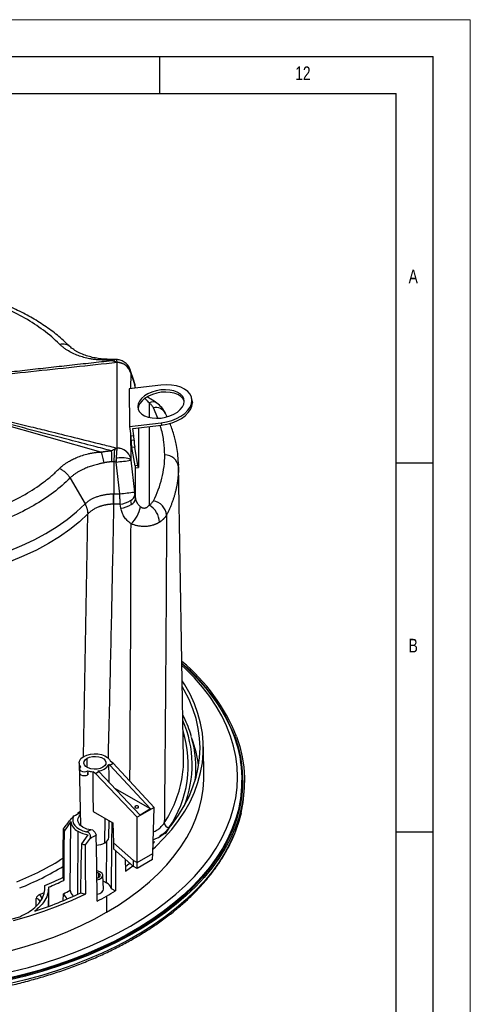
# Model space of a CAD drawing. Header units: millimetres. Extents: x 0 to 594, y 0 to 420.
# Tile 45 of 45: x 533 to 594, y 287 to 420. Entities that reach past the tile are written whole.
import ezdxf

# ---------------------------------------------------------------- set-up
doc = ezdxf.new("R2010")
doc.units = ezdxf.units.MM
doc.layers.add('FORMAT', color=7, linetype='Continuous')
doc.styles.add('SLDTEXTSTYLE0', font='TXT', dxfattribs={"width": 0.75})

msp = doc.modelspace()

# ---------------------------------------------------------------- linework, layer by layer
at = {"color": 7, "linetype": 'Continuous', "lineweight": 18}
for p in [(0, 420), (594, 0)]:
    msp.add_line(p, (594, 420), dxfattribs=at)
at = {"color": 7, "linetype": 'Continuous', "lineweight": 25}
for p, q in [((545.83, 373.984), (545.523, 373.99)), ((546.182, 373.975), (545.827, 373.984)), ((547.858, 372.942), (547.783, 373.043)), ((547.973, 372.698), (548.009, 372.601)), ((548.504, 371.149), (548.009, 372.601)), ((548.076, 372.142), (548.071, 370.037)), ((548.591, 370.731), (548.097, 372.183)), ((552.152, 370.505), (547.861, 370.013)), ((547.861, 370.013), (547.896, 364.927)), ((548.717, 370.148), (548.628, 370.644)), ((548.628, 370.644), (548.64, 370.519)), ((548.713, 370.11), (548.64, 370.519)), ((548.751, 370.097), (548.704, 370.218)), ((548.723, 370.111), (548.717, 370.148)), ((550.57, 368.105), (550.57, 366.145)), ((556.395, 368.378), (556.339, 368.695)), ((556.362, 368.443), (556.417, 368.127)), ((556.417, 368.127), (556.395, 368.378)), ((544.057, 361.457), (522.787, 367.489)), ((549.034, 367.602), (549.089, 367.286)), ((551.743, 366.057), (551.144, 367.447)), ((553.003, 366.245), (552.802, 366.694)), ((547.896, 364.927), (552.187, 365.419)), ((552.187, 365.419), (552.242, 365.103)), ((547.896, 364.927), (548.065, 363.963)), ((548.347, 364.656), (552.242, 365.103)), ((548.524, 363.653), (548.347, 364.656)), ((549.118, 364.744), (549.154, 359.492)), ((550.57, 364.911), (550.57, 354.262)), ((548.065, 363.963), (548.076, 360.611)), ((548.524, 363.653), (548.127, 363.608)), ((548.132, 363.008), (548.127, 363.608)), ((548.528, 363.053), (548.132, 363.008)), ((548.528, 363.053), (548.524, 363.653)), ((548.623, 362.125), (548.227, 362.08)), ((548.668, 359.574), (548.227, 362.08)), ((549.064, 359.619), (548.623, 362.125)), ((545.783, 360.124), (545.783, 355.8)), ((546.116, 360.097), (546.099, 360.099)), ((546.611, 355.8), (546.116, 360.097)), ((548.097, 360.334), (548.591, 356.037)), ((554.501, 359.995), (554.525, 359.693)), ((549.064, 359.619), (548.668, 359.574)), ((548.729, 355.149), (548.729, 359.324)), ((548.743, 359.312), (549.137, 359.358)), ((555.223, 319.879), (554.542, 359.694)), ((539.884, 357.929), (541.922, 354.431)), ((545.783, 355.8), (546.611, 355.8)), ((548.06, 354.876), (548.149, 354.338)), ((548.64, 355.687), (548.729, 355.149)), ((546.659, 354.399), (545.783, 354.399)), ((546.748, 353.861), (546.659, 354.399)), ((541.68, 320.212), (542.301, 353.081)), ((562.149, 322.929), (562.149, 322.697)), ((557.953, 317.601), (557.911, 321.548)), ((542.192, 318.76), (542.174, 319.995)), ((541.118, 319.367), (541.299, 310.888)), ((545.279, 319.066), (545.134, 319.15)), ((545.279, 319.066), (545.724, 319.323)), ((550.777, 313.123), (545.279, 319.066)), ((545.724, 319.323), (545.331, 319.55)), ((545.724, 319.323), (551.262, 313.336)), ((556.901, 318.286), (556.901, 318.694)), ((541.136, 318.559), (541.154, 318.015)), ((542.291, 317.75), (542.299, 318.055)), ((543.338, 317.945), (542.945, 318.172)), ((543.338, 317.945), (543.782, 318.202)), ((548.959, 312.006), (543.338, 317.945)), ((543.637, 318.286), (543.782, 318.202)), ((543.782, 318.202), (549.363, 312.307)), ((563.121, 316.761), (563.121, 317.034)), ((563.454, 316.461), (563.454, 316.979)), ((550.777, 313.123), (545.956, 315.906)), ((548.714, 313.293), (548.714, 313.497)), ((551.262, 313.336), (548.959, 312.006)), ((551.073, 307.096), (551.262, 313.336)), ((540.946, 312.606), (540.939, 312.483)), ((541.259, 312.786), (540.946, 312.606)), ((540.946, 312.606), (541.05, 312.546)), ((542.999, 312.792), (545.659, 311.257)), ((548.959, 305.875), (548.959, 312.006)), ((550.777, 313.123), (549.363, 312.307)), ((539.999, 311.435), (539.069, 310.14)), ((539.908, 302.114), (539.999, 311.435)), ((544.579, 308.536), (544.629, 311.851)), ((545.135, 309.298), (545.183, 311.532)), ((545.659, 311.257), (545.741, 308.554)), ((540.947, 310.113), (540.882, 301.559)), ((541.459, 308.385), (542.342, 309.638)), ((542.682, 310.325), (542.941, 310.279)), ((541.976, 308.27), (542.636, 309.189)), ((544.803, 303.141), (544.845, 308.729)), ((545.741, 308.554), (548.455, 306.166)), ((545.741, 308.554), (545.766, 307.734)), ((551.115, 308.461), (551.313, 308.656)), ((551.313, 308.656), (551.118, 308.588)), ((545.766, 307.734), (548.467, 305.357)), ((546.007, 307.522), (546.008, 302.049)), ((548.959, 305.875), (551.073, 307.096)), ((551.049, 306.279), (551.073, 307.096)), ((547.347, 306.343), (547.366, 304.722)), ((547.366, 304.722), (548.375, 305.438)), ((548.455, 306.166), (548.959, 305.875)), ((548.467, 305.357), (548.455, 306.166)), ((548.959, 305.073), (548.467, 305.357)), ((551.049, 306.279), (548.959, 305.073)), ((548.959, 305.073), (548.959, 305.875)), ((543.765, 303.834), (543.765, 304.447)), ((544.379, 302.247), (544.317, 304.152)), ((536.467, 302.383), (536.475, 302.759)), ((536.475, 302.428), (536.475, 302.759)), ((535.779, 301.53), (536.388, 301.797)), ((536.956, 302.528), (536.956, 302.415)), ((536.956, 302.528), (536.975, 300.753)), ((536.956, 302.415), (536.975, 300.646)), ((538.952, 300.709), (538.974, 301.652)), ((544.806, 301.328), (544.823, 299.141)), ((545.439, 302.377), (546.008, 302.049)), ((535.309, 300.004), (535.309, 300.989)), ((536.975, 300.753), (536.983, 299.974)), ((536.975, 300.646), (536.975, 300.753)), ((536.975, 300.659), (536.975, 300.753)), ((536.983, 299.934), (536.975, 300.659))]:
    msp.add_line(p, q, dxfattribs=at)
at = {"color": 7, "linetype": 'Continuous', "lineweight": 25, "flags": 128}
for points in [[(545.492, 373.851), (545.5, 373.911), (545.508, 373.955), (545.516, 373.981), (545.523, 373.99), (545.524, 373.99)], [(548.586, 370.792), (548.599, 370.756), (548.628, 370.644)], [(555.305, 368.322), (555.243, 368.686), (555.062, 369.023), (554.77, 369.318), (554.378, 369.562), (553.901, 369.744), (553.358, 369.857), (552.769, 369.898), (552.157, 369.864), (551.545, 369.758), (550.958, 369.582), (550.417, 369.344), (549.943, 369.053), (549.555, 368.72), (549.267, 368.358), (549.091, 367.98), (549.034, 367.602)], [(555.305, 368.35), (555.298, 368.37), (555.117, 368.706), (554.825, 369.002), (554.433, 369.245), (553.957, 369.427), (553.413, 369.541), (552.824, 369.581), (552.212, 369.548), (551.601, 369.441), (551.013, 369.265), (550.472, 369.027), (549.999, 368.736), (549.611, 368.403), (549.323, 368.041), (549.147, 367.664), (549.089, 367.286)], [(556.362, 368.443), (556.295, 368.877), (556.103, 369.284), (555.791, 369.65), (555.37, 369.965), (554.851, 370.219), (554.251, 370.405), (553.587, 370.516), (552.881, 370.55), (552.152, 370.505)], [(549.034, 367.602), (549.096, 367.238), (549.277, 366.902), (549.569, 366.606), (549.961, 366.363), (550.438, 366.181), (550.981, 366.067), (551.57, 366.026), (552.182, 366.06), (552.794, 366.167), (553.382, 366.342), (553.922, 366.58), (554.396, 366.872), (554.784, 367.205), (555.072, 367.567), (555.248, 367.944), (555.305, 368.322)], [(552.187, 365.419), (552.914, 365.541), (553.62, 365.737), (554.281, 366), (554.877, 366.323), (555.392, 366.696), (555.809, 367.107), (556.115, 367.544), (556.301, 367.994), (556.362, 368.443)], [(552.242, 365.103), (552.97, 365.225), (553.675, 365.421), (554.336, 365.684), (554.933, 366.007), (555.448, 366.38), (555.864, 366.791), (556.17, 367.228), (556.357, 367.678), (556.417, 368.127)], [(546.157, 360.692), (546.15, 360.619), (546.143, 360.546), (546.136, 360.472), (546.128, 360.398), (546.121, 360.323), (546.114, 360.249), (546.106, 360.174), (546.099, 360.099)], [(546.157, 360.692), (546.513, 360.713), (546.855, 360.718), (547.174, 360.705), (547.457, 360.676), (547.698, 360.631), (547.886, 360.573), (548.018, 360.502), (548.088, 360.421)], [(549.154, 359.492), (549.152, 359.424), (549.148, 359.379), (549.14, 359.359), (549.128, 359.364), (549.115, 359.394), (549.099, 359.448), (549.082, 359.524), (549.064, 359.619)], [(545.771, 354.399), (545.77, 354.559), (545.769, 354.725), (545.768, 354.896), (545.767, 355.071), (545.767, 355.25), (545.766, 355.432), (545.765, 355.616), (545.764, 355.8)], [(529.711, 347.382), (531.566, 348.047), (533.341, 348.78), (535.03, 349.58), (536.623, 350.441), (538.115, 351.361), (539.5, 352.336), (540.77, 353.361), (541.922, 354.431)], [(542.303, 353.084), (541.139, 352.004), (539.855, 350.97), (538.456, 349.986), (536.95, 349.058), (535.341, 348.188), (533.638, 347.381), (531.846, 346.64), (529.975, 345.968)], [(555.002, 332.801), (555.91, 331.966), (557.11, 330.755), (558.207, 329.512), (559.199, 328.24), (560.083, 326.942), (560.857, 325.621), (561.52, 324.279), (562.07, 322.921), (562.505, 321.549), (562.826, 320.166), (563.03, 318.776), (563.117, 317.382), (563.088, 315.987), (562.942, 314.595), (562.68, 313.208), (562.302, 311.831), (561.809, 310.465), (561.203, 309.115), (560.484, 307.783), (559.654, 306.473), (558.716, 305.187), (557.671, 303.929), (556.523, 302.702), (555.273, 301.508), (553.924, 300.351), (552.48, 299.232), (550.944, 298.155), (549.32, 297.122), (547.612, 296.136), (545.822, 295.199), (543.957, 294.312), (542.019, 293.478), (540.014, 292.7), (537.946, 291.978), (535.821, 291.315), (533.642, 290.712), (531.415, 290.17)], [(532.026, 291.095), (534.242, 291.662), (536.408, 292.291), (538.518, 292.981), (540.566, 293.73), (542.549, 294.536), (544.46, 295.397), (546.296, 296.311), (548.052, 297.276), (549.724, 298.29), (551.308, 299.35), (552.799, 300.454), (554.196, 301.598), (555.493, 302.781), (556.688, 303.998), (557.778, 305.249), (558.761, 306.528), (559.633, 307.834), (560.394, 309.163), (561.041, 310.512), (561.572, 311.878), (561.986, 313.257), (562.283, 314.647), (562.461, 316.042), (562.521, 317.442), (562.461, 318.841), (562.283, 320.237), (561.986, 321.626), (561.572, 323.005), (561.041, 324.371), (560.394, 325.72), (559.633, 327.049), (558.761, 328.355), (557.778, 329.635), (556.688, 330.885), (555.493, 332.103), (555.006, 332.562)], [(551.091, 307.672), (551.428, 307.988), (552.58, 309.153), (553.626, 310.351), (554.563, 311.578), (555.389, 312.832), (556.101, 314.109), (556.697, 315.406), (557.176, 316.718), (557.536, 318.044), (557.777, 319.378), (557.897, 320.718), (557.897, 322.059), (557.777, 323.399), (557.536, 324.733), (557.176, 326.058), (556.697, 327.371), (556.101, 328.668), (555.389, 329.945), (555.042, 330.496)], [(552.704, 309.863), (553.687, 311.064), (554.56, 312.293), (555.322, 313.546), (555.97, 314.821), (556.502, 316.113), (556.918, 317.419), (557.216, 318.736), (557.395, 320.061), (557.454, 321.388), (557.395, 322.716), (557.216, 324.04), (556.918, 325.358), (556.502, 326.664), (555.97, 327.956), (555.322, 329.231), (555.055, 329.693)], [(562.149, 322.929), (562.59, 321.555), (562.915, 320.17), (563.124, 318.777), (563.216, 317.381), (563.191, 315.983), (563.049, 314.588), (562.791, 313.198), (562.417, 311.817), (561.927, 310.448), (561.323, 309.095), (560.607, 307.759), (559.78, 306.446), (558.844, 305.157), (557.801, 303.895), (556.654, 302.664), (555.405, 301.467), (554.058, 300.306), (552.615, 299.183), (551.079, 298.103), (549.455, 297.066), (547.746, 296.076), (545.956, 295.135), (544.09, 294.244), (542.151, 293.407), (540.144, 292.625), (538.074, 291.9), (535.946, 291.233), (533.765, 290.626), (531.535, 290.081)], [(562.378, 322.957), (562.82, 321.576), (563.147, 320.185), (563.357, 318.786), (563.449, 317.383), (563.424, 315.978), (563.282, 314.577), (563.022, 313.18), (562.646, 311.793), (562.154, 310.418), (561.548, 309.058), (560.828, 307.716), (559.998, 306.397), (559.057, 305.102), (558.009, 303.834), (556.857, 302.598), (555.602, 301.395), (554.248, 300.228), (552.798, 299.1), (551.256, 298.015), (549.624, 296.973), (547.907, 295.978), (546.109, 295.033), (544.234, 294.138), (542.286, 293.297), (540.27, 292.511), (538.191, 291.783), (536.053, 291.113), (533.861, 290.504), (531.621, 289.956)], [(541.334, 318.844), (541.213, 319.02), (541.14, 319.205), (541.118, 319.394), (541.147, 319.583), (541.225, 319.767), (541.352, 319.941), (541.524, 320.103), (541.738, 320.246)], [(541.738, 320.246), (542.148, 320.431), (542.625, 320.552), (543.138, 320.603), (543.657, 320.58), (544.15, 320.484), (544.588, 320.322), (544.944, 320.103), (545.197, 319.84), (545.331, 319.55)], [(544.295, 318.77), (543.953, 318.623), (543.553, 318.536), (543.127, 318.519), (542.71, 318.571), (542.335, 318.689), (542.033, 318.864), (541.829, 319.08), (541.738, 319.321), (541.769, 319.567), (541.918, 319.798), (542.174, 319.995)], [(542.174, 319.995), (542.515, 320.143), (542.915, 320.229), (543.341, 320.246), (543.758, 320.194), (544.133, 320.076), (544.435, 319.901), (544.64, 319.685), (544.73, 319.444), (544.7, 319.198), (544.551, 318.968), (544.295, 318.77)], [(541.334, 318.844), (541.187, 318.716), (541.136, 318.565), (541.188, 318.415), (541.336, 318.287), (541.558, 318.201), (541.819, 318.171), (542.08, 318.201), (542.302, 318.286)], [(541.154, 318.015), (541.204, 317.874), (541.349, 317.75), (541.565, 317.666), (541.82, 317.637), (542.075, 317.666), (542.291, 317.75)], [(542.299, 318.055), (542.296, 317.885), (542.294, 317.751)], [(542.302, 318.286), (542.3, 318.156), (542.299, 318.055)], [(542.945, 318.172), (542.975, 315.159), (542.999, 312.792)], [(544.823, 299.141), (546.413, 300.107), (547.915, 301.119), (549.324, 302.175), (550.637, 303.271), (551.851, 304.405), (552.962, 305.573), (553.968, 306.773), (554.865, 308.001), (555.652, 309.254), (556.325, 310.529), (556.885, 311.822), (557.328, 313.13), (557.654, 314.449), (557.861, 315.777), (557.951, 317.109), (557.953, 317.601)], [(556.862, 317.218), (556.886, 317.631), (556.901, 318.286)], [(548.714, 313.497), (548.66, 313.45), (548.641, 313.395), (548.66, 313.34), (548.714, 313.293), (548.795, 313.262), (548.891, 313.251), (548.987, 313.262), (549.068, 313.293)], [(549.068, 313.293), (549.122, 313.34), (549.141, 313.395), (549.122, 313.45), (549.068, 313.497), (548.987, 313.528), (548.891, 313.539), (548.795, 313.528), (548.714, 313.497)], [(563, 312.567), (562.646, 311.275), (562.154, 309.9), (561.548, 308.54), (560.828, 307.199), (559.998, 305.879), (559.057, 304.584), (558.009, 303.317), (556.857, 302.08), (555.602, 300.877), (554.248, 299.71), (552.798, 298.583), (551.256, 297.497), (549.624, 296.456), (547.907, 295.461), (546.109, 294.515), (544.234, 293.621), (542.286, 292.78), (540.27, 291.994), (538.191, 291.265), (536.053, 290.595), (533.861, 289.986), (531.621, 289.439)], [(540.394, 312.184), (540.263, 311.866), (540.238, 311.54), (540.319, 311.217), (540.504, 310.908), (540.785, 310.625), (541.154, 310.378), (541.597, 310.174), (542.097, 310.023)], [(541.595, 310.679), (541.306, 310.882), (541.092, 311.113), (540.96, 311.364), (540.915, 311.625), (540.96, 311.887), (541.092, 312.138), (541.268, 312.335)], [(545.53, 311.331), (545.499, 308.262), (545.439, 302.377)], [(552.794, 309.754), (553.207, 310.377), (553.426, 310.729)], [(538.926, 303.869), (538.967, 307.558), (538.999, 310.457)], [(543.557, 300.634), (543.48, 305.652), (543.419, 309.595)], [(541.329, 301.77), (541.401, 305.474), (541.459, 308.385)], [(541.992, 301.619), (541.983, 305.344), (541.976, 308.27)], [(547.376, 305.352), (547.659, 305.556), (547.976, 305.789)], [(544, 304.583), (543.692, 304.707), (543.498, 304.747)], [(543.765, 304.447), (543.521, 304.54), (543.498, 304.546)], [(543.511, 303.738), (543.521, 303.74), (543.765, 303.834), (543.927, 303.975), (543.984, 304.14), (543.927, 304.306), (543.765, 304.447)], [(543.517, 303.537), (543.856, 303.628), (544.122, 303.782), (544.281, 303.979), (544.314, 304.195), (544.216, 304.405), (544, 304.583)], [(544.343, 303.344), (544.382, 303.331), (544.803, 303.141)], [(532.241, 298.005), (534.316, 298.609), (536.334, 299.274), (538.289, 299.999), (540.177, 300.781), (541.992, 301.619)], [(543.547, 301.6), (543.891, 301.694), (544.172, 301.856), (544.34, 302.064), (544.379, 302.247)], [(531.602, 293.861), (533.68, 294.442), (535.704, 295.083), (537.668, 295.784), (539.567, 296.542), (541.395, 297.356), (543.149, 298.223), (544.823, 299.141)]]:
    msp.add_lwpolyline(points, dxfattribs=at)
at = {"color": 7, "linetype": 'Continuous', "lineweight": 25}
for centre, radius, start, end in [((546.237, 371.696), 1.895, 13.84263, 89.66258), ((546.245, 371.682), 1.888, 14.10126, 89.70284), ((546.168, 372.002), 1.934, 28.6852, 67.21378), ((546.174, 372.008), 1.926, 5.66144, 28.6156), ((546.35, 372.036), 1.753, 4.82647, 18.80854), ((546.844, 370.584), 1.753, 4.82647, 18.80854), ((551.076, 367.208), 1.03, 57.23185, 119.42113), ((551.463, 365.947), 1.533, 29.15387, 102.01063), ((554.776, 363.222), 6.648, 181.84883, 189.89645), ((555.172, 363.268), 6.648, 181.84883, 189.89645), ((476.27, 358.179), 69.304, 1.6139, 2.84849), ((546.282, 360.103), 1.863, 15.62064, 91.03206), ((546.277, 360.118), 1.866, 15.3307, 90.67533), ((532.048, 486.186), 126.871, 276.3664, 277.26719), ((552.736, 359.242), 1.821, 6.75661, 91.62429), ((549.303, 359.611), 0.637, 183.31217, 207.96063), ((532.543, 481.889), 126.871, 276.3664, 277.26719), ((546.312, 357.71), 3.33, 275.98014, 301.65909), ((547.562, 355.846), 1.09, 297.21163, 351.62593), ((547.651, 355.308), 1.09, 297.21163, 351.62593), ((550.759, 352.712), 2.178, 5.74346, 79.82635), ((546.401, 357.172), 3.33, 275.98014, 301.65909), ((545.17, 354.914), 4.334, 312.96137, 348.48695), ((549.177, 351.839), 2.795, 2.34003, 60.10815), ((539.076, 313.758), 25.052, 21.54216, 50.53999), ((539.044, 313.822), 24.836, 21.51349, 50.01982), ((541.452, 319.106), 14.939, 338.03658, 23.66937), ((540.707, 319.074), 15.16, 325.82964, 17.58691), ((542.088, 318.694), 14.812, 353.53151, 16.14049), ((541.644, 317.074), 15.732, 6.99687, 20.53769), ((543.618, 320.047), 1.762, 270.62552, 329.3691), ((541.062, 319.643), 14.163, 349.67445, 0.95263), ((546.366, 316.428), 16.855, 0.94659, 10.56746), ((541.979, 318.292), 0.626, 299.99713, 300.26867), ((543.201, 321.503), 3.341, 254.38289, 265.59966), ((539.041, 320.127), 16.238, 326.7736, 349.27463), ((546.049, 316.788), 17.072, 343.93105, 359.91112), ((546.366, 316.48), 17.089, 346.76083, 359.93624), ((522.037, 346.174), 38.631, 298.37187, 299.84344), ((544.251, 317.29), 18.939, 334.63896, 343.97748), ((541.617, 311.594), 1.626, 185.60656, 245.63925), ((543.064, 313.35), 3.049, 241.18049, 262.79261), ((553.387, 311.314), 0.767, 186.33012, 259.73684), ((540.477, 310.619), 1.487, 186.2659, 198.80017), ((542.968, 313.768), 4.176, 241.05378, 261.37592), ((521.822, 349.89), 44.727, 296.9563, 297.79926), ((522.042, 349.792), 45.527, 296.89427, 298.00442), ((543.105, 314.593), 6.423, 255.14713, 259.87261), ((543.312, 310.9), 2.682, 272.82489, 298.1843), ((544.182, 309.41), 0.96, 294.40208, 353.33368), ((519.904, 335.926), 35.061, 291.39427, 302.94646), ((519.649, 336.501), 36.622, 291.50152, 301.84232), ((519.369, 343.763), 44.43, 292.6451, 296.11592), ((519.397, 344.26), 45.275, 292.81954, 295.69023), ((540.444, 304.016), 1.525, 185.51861, 201.39675), ((544.275, 302.054), 1.208, 15.51685, 64.09258), ((518.553, 349.582), 52.96, 288.20623, 295.47146), ((535.961, 300.896), 0.659, 106.05648, 171.89352), ((535.199, 300.87), 0.877, 9.22932, 48.70285), ((520.549, 340.084), 42.62, 295.61479, 297.01485), ((540.972, 302.584), 2.204, 205.00349, 228.2072), ((541.313, 302.316), 1.42, 188.17238, 225.64154), ((543.095, 308.011), 6.486, 254.20073, 260.21035), ((523.075, 338.985), 43.478, 298.10491, 299.98829), ((524.301, 336.862), 41.027, 299.98775, 301.94543), ((535.35, 300.53), 0.461, 6.35134, 95.18258), ((513.121, 369.277), 73.503, 254.23897, 285.76103)]:
    msp.add_arc(centre, radius, start, end, dxfattribs=at)
for points, knots in [([(538.444, 376.071), (537.772, 376.744), (537.047, 377.364), (535.495, 378.527), (534.667, 379.07), (532.899, 380.09), (531.959, 380.568), (530.447, 381.24), (529.927, 381.457), (528.846, 381.875), (528.285, 382.076), (527.702, 382.27)], [0, 0, 0, 0, 0.25, 0.25, 0.5, 0.5, 0.75, 0.75, 0.875, 0.875, 1, 1, 1, 1]), ([(539.746, 375.853), (539.237, 376.33), (538.234, 377.271), (536.478, 378.559), (534.591, 379.73), (532.572, 380.775), (530.461, 381.704), (528.97, 382.225), (528.233, 382.482)], [0, 0, 0, 0, 0.1761019, 0.3473453, 0.5151808, 0.6806085, 0.8420809, 1, 1, 1, 1]), ([(538.444, 376.071), (538.585, 376.094), (538.871, 376.142), (539.264, 376.091), (539.56, 375.992), (539.692, 375.881), (539.733, 375.846)], [0, 0, 0, 0, 0.2855656, 0.577839, 0.8701124, 1, 1, 1, 1]), ([(544.057, 373.926), (544.023, 373.927), (543.948, 373.928), (543.827, 373.933), (543.688, 373.94), (543.533, 373.951), (543.36, 373.967), (543.07, 373.999), (542.725, 374.05), (542.175, 374.158), (541.535, 374.324), (540.76, 374.595), (540.008, 374.938), (539.47, 375.254), (539.122, 375.496), (538.937, 375.635), (538.762, 375.777), (538.597, 375.922), (538.495, 376.021), (538.444, 376.071)], [0, 0, 0, 0, 0.0147287, 0.0319869, 0.0517769, 0.0741027, 0.0989702, 0.1263869, 0.2005848, 0.2514686, 0.3754274, 0.500928, 0.6394638, 0.7849903, 0.8285512, 0.8718566, 0.9148848, 0.9576095, 1, 1, 1, 1]), ([(545.523, 373.99), (545.247, 373.998), (544.693, 374.013), (543.878, 374.085), (543.065, 374.225), (542.275, 374.429), (541.519, 374.699), (540.943, 374.975), (540.522, 375.224), (540.228, 375.427), (539.953, 375.646), (539.795, 375.803), (539.715, 375.883)], [0, 0, 0, 0, 0.1127678, 0.2258232, 0.341988, 0.4635618, 0.5908905, 0.7223262, 0.7893605, 0.8575712, 0.9273169, 1, 1, 1, 1]), ([(522.856, 371.218), (522.908, 371.226), (523.024, 371.243), (523.256, 371.277), (523.667, 371.339), (524.125, 371.406), (524.591, 371.469), (525.058, 371.53), (525.884, 371.633), (527.059, 371.775), (528.941, 371.996), (531.299, 372.268), (534.132, 372.589), (536.97, 372.906), (539.837, 373.225), (542.678, 373.54), (544.572, 373.749), (545.492, 373.851)], [0, 0, 0, 0, 0.0069821, 0.0156339, 0.0312717, 0.0625395, 0.0774048, 0.0937917, 0.1250388, 0.1875303, 0.2500222, 0.3750095, 0.5000036, 0.6250023, 0.7500019, 0.8786517, 1, 1, 1, 1]), ([(546.255, 373.57), (544.312, 373.36), (542.369, 373.151), (538.481, 372.735), (536.537, 372.528), (532.644, 372.122), (530.697, 371.921), (527.768, 371.633), (526.791, 371.54), (525.321, 371.408), (524.83, 371.365), (523.847, 371.284), (523.354, 371.245), (522.861, 371.206)], [0, 0, 0, 0, 0.25, 0.25, 0.5, 0.5, 0.75, 0.75, 0.875, 0.875, 0.9375, 0.9375, 1, 1, 1, 1]), ([(545.492, 373.851), (545.249, 373.855), (545.008, 373.864), (544.65, 373.883), (544.531, 373.891), (544.294, 373.907), (544.175, 373.917), (544.057, 373.926)], [0, 0, 0, 0, 0.5, 0.5, 0.75, 0.75, 1, 1, 1, 1]), ([(545.885, 373.724), (545.857, 373.734), (545.803, 373.752), (545.723, 373.779), (545.644, 373.804), (545.567, 373.829), (545.517, 373.844), (545.492, 373.851)], [0, 0, 0, 0, 0.20030532, 0.40035863, 0.60026312, 0.80011441, 1, 1, 1, 1]), ([(545.885, 373.724), (545.878, 373.787), (545.864, 373.914), (545.845, 373.989), (545.833, 373.976), (545.83, 373.973)], [0, 0, 0, 0, 0.4268039, 0.8627497, 1, 1, 1, 1]), ([(546.248, 373.591), (546.216, 373.603), (546.153, 373.627), (546.061, 373.662), (545.972, 373.694), (545.914, 373.714), (545.885, 373.724)], [0, 0, 0, 0, 0.2594036, 0.5125484, 0.7594173, 1, 1, 1, 1]), ([(546.248, 373.591), (546.246, 373.606), (546.244, 373.637), (546.24, 373.68), (546.235, 373.72), (546.231, 373.758), (546.226, 373.794), (546.221, 373.827), (546.216, 373.856), (546.211, 373.883), (546.206, 373.906), (546.2, 373.93), (546.192, 373.951), (546.183, 373.968), (546.174, 373.976), (546.165, 373.975), (546.154, 373.964), (546.147, 373.949), (546.144, 373.941)], [0, 0, 0, 0, 0.0482599, 0.0969648, 0.146094, 0.1956253, 0.2455349, 0.2957974, 0.3463863, 0.3972734, 0.4484294, 0.4998238, 0.5767866, 0.6564854, 0.7388104, 0.8236224, 0.9107523, 1, 1, 1, 1]), ([(546.917, 373.785), (546.828, 373.828), (546.593, 373.942), (546.333, 373.962), (546.172, 373.975)], [0, 0, 0, 0, 0.3795295, 1, 1, 1, 1]), ([(546.255, 361.984), (546.254, 362.235), (546.252, 362.735), (546.25, 363.481), (546.248, 364.221), (546.247, 365.204), (546.244, 366.427), (546.245, 367.881), (546.244, 369.322), (546.247, 370.591), (546.249, 371.693), (546.251, 372.634), (546.254, 373.257), (546.255, 373.57)], [0, 0, 0, 0, 0.0628908, 0.1254225, 0.187741, 0.2499983, 0.3751213, 0.4999948, 0.6248696, 0.7499963, 0.8330133, 0.9162301, 1, 1, 1, 1]), ([(548.586, 370.791), (548.567, 370.881), (548.532, 371.043), (548.499, 371.147), (548.484, 371.193)], [0, 0, 0, 0, 0.557529, 1, 1, 1, 1]), ([(548.64, 370.519), (548.631, 370.566), (548.623, 370.609), (548.606, 370.682), (548.598, 370.711), (548.591, 370.731)], [0, 0, 0, 0, 0.5, 0.5, 1, 1, 1, 1]), ([(550.57, 368.105), (550.509, 368.186), (550.387, 368.348), (550.18, 368.548), (550.029, 368.665), (549.986, 368.698)], [0, 0, 0, 0, 0.4179442, 0.8366856, 1, 1, 1, 1]), ([(551.633, 368.074), (551.374, 368.252), (550.963, 368.532), (550.466, 368.799), (550.284, 368.897)], [0, 0, 0, 0, 0.6314825, 1, 1, 1, 1]), ([(551.144, 367.447), (551.115, 367.506), (551.081, 367.565), (551.004, 367.68), (550.96, 367.736), (550.816, 367.901), (550.703, 368.006), (550.57, 368.105)], [0, 0, 0, 0, 0.25, 0.25, 0.5, 0.5, 1, 1, 1, 1]), ([(552.802, 366.694), (552.645, 366.966), (552.347, 367.481), (551.862, 367.883), (551.633, 368.074)], [0, 0, 0, 0, 0.5266373, 1, 1, 1, 1]), ([(545.489, 361.623), (544.692, 361.828), (542.798, 362.316), (539.959, 363.052), (536.971, 363.829), (534.136, 364.573), (531.303, 365.323), (528.908, 365.967), (527.028, 366.484), (525.601, 366.881), (524.236, 367.269), (523.303, 367.536), (522.856, 367.665)], [0, 0, 0, 0, 0.1052034, 0.2499993, 0.3749991, 0.4999985, 0.6249967, 0.7499951, 0.8175412, 0.8749975, 0.9400774, 1, 1, 1, 1]), ([(522.861, 367.676), (523.077, 367.628), (523.53, 367.527), (524.237, 367.367), (525.002, 367.192), (525.98, 366.966), (527.232, 366.671), (528.664, 366.33), (530.169, 365.967), (532.119, 365.493), (534.412, 364.93), (537.331, 364.209), (540.56, 363.407), (543.651, 362.636), (545.594, 362.149), (546.255, 361.984)], [0, 0, 0, 0, 0.0274756, 0.0574672, 0.0899754, 0.1250009, 0.1822006, 0.2500036, 0.3082128, 0.3750023, 0.5000011, 0.6024504, 0.7500005, 0.9150243, 1, 1, 1, 1]), ([(554.535, 359.975), (554.508, 360.41), (554.46, 361.209), (554.283, 362.276), (554.095, 363.132), (553.897, 363.878), (553.672, 364.608), (553.477, 365.113), (553.385, 365.35)], [0, 0, 0, 0, 0.2277119, 0.4181116, 0.5713028, 0.702203, 0.8596338, 1, 1, 1, 1]), ([(552.684, 361.063), (552.658, 361.659), (552.606, 362.852), (552.353, 364.197), (552.107, 364.937), (552.059, 365.082)], [0, 0, 0, 0, 0.4454567, 0.8920091, 1, 1, 1, 1]), ([(538.447, 359.232), (538.475, 359.26), (538.531, 359.314), (538.618, 359.396), (538.709, 359.477), (538.804, 359.557), (538.902, 359.637), (539.07, 359.768), (539.315, 359.944), (539.714, 360.197), (540.202, 360.462), (540.832, 360.748), (541.538, 361.006), (542.2, 361.191), (542.661, 361.29), (542.944, 361.342), (543.168, 361.379), (543.407, 361.41), (543.631, 361.433), (543.841, 361.449), (543.989, 361.455), (544.057, 361.457)], [0, 0, 0, 0, 0.0234344, 0.0470326, 0.0707901, 0.0947029, 0.1187673, 0.1429798, 0.215222, 0.2849908, 0.3949048, 0.4996823, 0.6245922, 0.7481059, 0.8109778, 0.8326828, 0.8740429, 0.9099632, 0.9368987, 0.9708235, 1, 1, 1, 1]), ([(544.069, 361.45), (544.133, 361.251), (544.2, 361.017), (544.325, 360.515), (544.384, 360.248), (544.433, 359.989)], [0, 0, 0, 0, 0.5, 0.5, 1, 1, 1, 1]), ([(544.077, 361.452), (544.122, 361.461), (544.214, 361.48), (544.352, 361.505), (544.491, 361.528), (544.633, 361.549), (544.806, 361.571), (545.012, 361.593), (545.249, 361.612), (545.409, 361.619), (545.489, 361.623)], [0, 0, 0, 0, 0.098393, 0.1973256, 0.2970375, 0.3977651, 0.4997403, 0.6654905, 0.8319144, 1, 1, 1, 1]), ([(545.489, 361.623), (545.514, 361.639), (545.564, 361.672), (545.642, 361.717), (545.721, 361.76), (545.802, 361.799), (545.857, 361.823), (545.885, 361.835)], [0, 0, 0, 0, 0.19991496, 0.39977831, 0.59968012, 0.79971871, 1, 1, 1, 1]), ([(545.885, 361.835), (545.879, 361.729), (545.872, 361.609), (545.856, 361.347), (545.848, 361.205), (545.83, 360.908), (545.821, 360.752), (545.802, 360.438), (545.792, 360.28), (545.783, 360.124)], [0, 0, 0, 0, 0.25, 0.25, 0.5, 0.5, 0.75, 0.75, 1, 1, 1, 1]), ([(545.885, 361.835), (545.914, 361.847), (545.972, 361.871), (546.062, 361.904), (546.154, 361.936), (546.217, 361.956), (546.249, 361.966)], [0, 0, 0, 0, 0.240677, 0.4875752, 0.7406874, 1, 1, 1, 1]), ([(546.157, 360.692), (546.159, 360.72), (546.163, 360.777), (546.169, 360.86), (546.175, 360.942), (546.181, 361.023), (546.186, 361.102), (546.192, 361.178), (546.197, 361.253), (546.202, 361.326), (546.207, 361.396), (546.212, 361.464), (546.217, 361.53), (546.221, 361.593), (546.226, 361.654), (546.23, 361.712), (546.234, 361.768), (546.238, 361.821), (546.242, 361.872), (546.245, 361.92), (546.248, 361.951), (546.249, 361.966)], [0, 0, 0, 0, 0.0564736, 0.1126965, 0.1686314, 0.2242418, 0.2794932, 0.3343524, 0.3887878, 0.4427697, 0.4962702, 0.5492632, 0.6017246, 0.653632, 0.7049652, 0.7557055, 0.8058366, 0.8553436, 0.9042136, 0.9524356, 1, 1, 1, 1]), ([(544.433, 359.989), (544.378, 359.977), (544.265, 359.952), (544.095, 359.914), (543.919, 359.873), (543.69, 359.818), (543.403, 359.744), (542.974, 359.624), (542.431, 359.448), (541.96, 359.262), (541.626, 359.11), (541.438, 359.019), (541.252, 358.923), (541.067, 358.82), (540.884, 358.712), (540.706, 358.598), (540.531, 358.477), (540.36, 358.35), (540.195, 358.217), (540.034, 358.077), (539.935, 357.979), (539.884, 357.929)], [0, 0, 0, 0, 0.0296151, 0.0602463, 0.0919226, 0.1246915, 0.1850472, 0.2503232, 0.3653064, 0.4996421, 0.5398772, 0.5813372, 0.6239958, 0.6675446, 0.7119436, 0.7572572, 0.8035433, 0.8508731, 0.8993277, 0.9490008, 1, 1, 1, 1]), ([(545.547, 360.13), (545.505, 360.129), (545.42, 360.125), (545.294, 360.117), (545.169, 360.106), (545.044, 360.093), (544.92, 360.077), (544.797, 360.059), (544.675, 360.038), (544.554, 360.015), (544.473, 359.998), (544.433, 359.989)], [0, 0, 0, 0, 0.1124557, 0.2244832, 0.3361227, 0.4474136, 0.5583947, 0.6691058, 0.7795883, 0.8898756, 1, 1, 1, 1]), ([(546.116, 360.097), (546.118, 360.126), (546.122, 360.183), (546.128, 360.267), (546.133, 360.347), (546.139, 360.423), (546.144, 360.496), (546.149, 360.565), (546.153, 360.63), (546.156, 360.672), (546.157, 360.692)], [0, 0, 0, 0, 0.1444518, 0.2837314, 0.4176174, 0.5459121, 0.6684407, 0.7850502, 0.8956078, 1, 1, 1, 1]), ([(551.144, 354.855), (551.652, 355.844), (552.039, 356.866), (552.555, 358.946), (552.684, 360.003), (552.684, 361.063)], [0, 0, 0, 0, 0.5, 0.5, 1, 1, 1, 1]), ([(527.708, 353.031), (528.874, 353.419), (529.949, 353.838), (531.963, 354.734), (532.903, 355.212), (534.671, 356.232), (535.499, 356.775), (536.663, 357.647), (537.038, 357.948), (537.762, 358.572), (538.11, 358.896), (538.447, 359.232)], [0, 0, 0, 0, 0.25, 0.25, 0.5, 0.5, 0.75, 0.75, 0.875, 0.875, 1, 1, 1, 1]), ([(538.447, 359.232), (538.586, 359.171), (538.727, 359.094), (539.001, 358.914), (539.135, 358.811), (539.386, 358.583), (539.503, 358.459), (539.713, 358.2), (539.805, 358.065), (539.884, 357.929)], [0, 0, 0, 0, 0.25, 0.25, 0.5, 0.5, 0.75, 0.75, 1, 1, 1, 1]), ([(554.544, 359.457), (554.544, 359.385), (554.543, 359.242), (554.538, 359.027), (554.53, 358.813), (554.518, 358.598), (554.503, 358.384), (554.485, 358.17), (554.463, 357.956), (554.438, 357.743), (554.409, 357.529), (554.377, 357.316), (554.342, 357.103), (554.303, 356.891), (554.261, 356.678), (554.216, 356.466), (554.167, 356.255), (554.115, 356.044), (554.059, 355.833), (554, 355.622), (553.938, 355.412), (553.872, 355.202), (553.803, 354.993), (553.73, 354.784), (553.655, 354.576), (553.575, 354.368), (553.493, 354.161), (553.407, 353.954), (553.318, 353.748), (553.225, 353.543), (553.129, 353.338), (553.03, 353.133), (552.961, 352.997), (552.926, 352.929)], [0, 0, 0, 0, 0.0320494, 0.0641127, 0.0961897, 0.1282807, 0.1603854, 0.1925041, 0.2246366, 0.2567829, 0.2889432, 0.3211173, 0.3533054, 0.3855073, 0.4177232, 0.4499531, 0.4821968, 0.5144545, 0.5467262, 0.5790118, 0.6113114, 0.643625, 0.6759526, 0.7082942, 0.7406498, 0.7730194, 0.805403, 0.8378007, 0.8702125, 0.9026382, 0.9350781, 0.967532, 1, 1, 1, 1]), ([(539.884, 357.929), (539.209, 357.253), (538.457, 356.602), (536.811, 355.362), (535.917, 354.774), (534.004, 353.669), (532.985, 353.153), (530.837, 352.203), (529.71, 351.769), (528.537, 351.379)], [0, 0, 0, 0, 0.25, 0.25, 0.5, 0.5, 0.75, 0.75, 1, 1, 1, 1]), ([(548.591, 356.037), (548.598, 355.976), (548.606, 355.914), (548.623, 355.795), (548.631, 355.738), (548.64, 355.687)], [0, 0, 0, 0, 0.5, 0.5, 1, 1, 1, 1]), ([(541.922, 354.431), (541.942, 354.452), (541.985, 354.496), (542.057, 354.564), (542.14, 354.637), (542.234, 354.715), (542.341, 354.798), (542.463, 354.884), (542.6, 354.973), (542.754, 355.064), (542.925, 355.156), (543.115, 355.248), (543.323, 355.338), (543.539, 355.421), (543.758, 355.494), (543.975, 355.558), (544.195, 355.614), (544.418, 355.663), (544.642, 355.704), (544.866, 355.738), (545.09, 355.764), (545.315, 355.783), (545.539, 355.796), (545.689, 355.799), (545.764, 355.8)], [0, 0, 0, 0, 0.0258273, 0.0544891, 0.0859773, 0.1202973, 0.1574728, 0.1975497, 0.2406015, 0.2867299, 0.3360748, 0.3881914, 0.4429052, 0.5003747, 0.5521275, 0.6036408, 0.6550528, 0.7059236, 0.7560266, 0.8055079, 0.8545242, 0.9031935, 0.9516435, 1, 1, 1, 1]), ([(545.764, 355.8), (545.767, 355.8), (545.772, 355.8), (545.778, 355.8), (545.78, 355.8), (545.782, 355.8), (545.782, 355.8), (545.783, 355.8), (545.783, 355.8), (545.783, 355.801), (545.783, 355.8)], [0, 0, 0, 0, 0.5, 0.75, 0.875, 0.9375, 0.96875, 0.984375, 0.984375, 1, 1, 1, 1]), ([(545.783, 354.399), (545.783, 354.426), (545.783, 354.481), (545.783, 354.566), (545.783, 354.652), (545.783, 354.739), (545.783, 354.826), (545.783, 354.915), (545.782, 355.004), (545.782, 355.094), (545.782, 355.183), (545.783, 355.273), (545.783, 355.362), (545.783, 355.451), (545.783, 355.539), (545.783, 355.627), (545.783, 355.714), (545.783, 355.772), (545.783, 355.8)], [0, 0, 0, 0, 0.0655049, 0.1308084, 0.1958637, 0.2606246, 0.3250461, 0.3890847, 0.4526981, 0.5158457, 0.5784888, 0.6405902, 0.7021148, 0.7630296, 0.8233034, 0.8829073, 0.9418144, 1, 1, 1, 1]), ([(546.659, 354.399), (546.658, 354.427), (546.656, 354.482), (546.653, 354.565), (546.649, 354.648), (546.646, 354.731), (546.643, 354.812), (546.64, 354.893), (546.638, 354.973), (546.635, 355.051), (546.632, 355.128), (546.63, 355.204), (546.627, 355.278), (546.625, 355.35), (546.622, 355.42), (546.62, 355.488), (546.618, 355.555), (546.616, 355.619), (546.614, 355.681), (546.613, 355.742), (546.611, 355.781), (546.611, 355.8)], [0, 0, 0, 0, 0.0659951, 0.1305054, 0.1935308, 0.2550715, 0.3151273, 0.3736983, 0.4307845, 0.4863858, 0.5405023, 0.593134, 0.6442807, 0.6939427, 0.7421197, 0.7888119, 0.8340193, 0.8777417, 0.9199793, 0.9607321, 1, 1, 1, 1]), ([(548.729, 355.149), (548.733, 355.124), (548.742, 355.076), (548.758, 355.005), (548.777, 354.937), (548.799, 354.872), (548.822, 354.81), (548.847, 354.751), (548.873, 354.694), (548.901, 354.641), (548.929, 354.591), (548.972, 354.519), (549.035, 354.427), (549.122, 354.319), (549.215, 354.22), (549.313, 354.13), (549.382, 354.076), (549.416, 354.049)], [0, 0, 0, 0, 0.058299, 0.1147649, 0.1693978, 0.2221977, 0.2731647, 0.3222987, 0.3695999, 0.4150683, 0.458704, 0.5005072, 0.6064327, 0.7093424, 0.8092385, 0.9061234, 1, 1, 1, 1]), ([(550.57, 354.262), (550.636, 354.304), (550.699, 354.349), (550.813, 354.441), (550.866, 354.489), (551.01, 354.638), (551.087, 354.743), (551.144, 354.855)], [0, 0, 0, 0, 0.25, 0.25, 0.5, 0.5, 1, 1, 1, 1]), ([(542.303, 353.084), (542.303, 353.086), (542.304, 353.09), (542.305, 353.097), (542.306, 353.106), (542.307, 353.118), (542.307, 353.133), (542.308, 353.15), (542.308, 353.17), (542.308, 353.193), (542.307, 353.218), (542.305, 353.245), (542.303, 353.276), (542.301, 353.309), (542.297, 353.345), (542.292, 353.383), (542.284, 353.44), (542.271, 353.522), (542.247, 353.634), (542.213, 353.761), (542.17, 353.896), (542.119, 354.031), (542.06, 354.166), (541.995, 354.3), (541.946, 354.387), (541.922, 354.431)], [0, 0, 0, 0, 0.0030061, 0.0078124, 0.0145442, 0.0232442, 0.0339314, 0.0466158, 0.0613034, 0.077998, 0.0967023, 0.1174181, 0.1401466, 0.164889, 0.191646, 0.2204183, 0.2512062, 0.3197189, 0.4026838, 0.5001003, 0.6000813, 0.7000617, 0.8000416, 0.900021, 1, 1, 1, 1]), ([(545.771, 354.399), (545.733, 354.398), (545.657, 354.396), (545.542, 354.391), (545.426, 354.384), (545.309, 354.375), (545.191, 354.363), (545.072, 354.349), (544.952, 354.333), (544.833, 354.314), (544.712, 354.292), (544.592, 354.269), (544.472, 354.242), (544.352, 354.213), (544.233, 354.181), (544.115, 354.147), (543.997, 354.11), (543.881, 354.07), (543.659, 353.989), (543.331, 353.847), (543.005, 353.662), (542.759, 353.494), (542.59, 353.361), (542.449, 353.235), (542.356, 353.141), (542.314, 353.095), (542.301, 353.081)], [0, 0, 0, 0, 0.02699981, 0.05434268, 0.08202269, 0.1100332, 0.13836682, 0.16701539, 0.19596997, 0.22522089, 0.25475769, 0.28456915, 0.31464333, 0.34496754, 0.3755284, 0.40631183, 0.43730312, 0.46848694, 0.49984739, 0.61851366, 0.74973734, 0.80910934, 0.87487327, 0.94071221, 0.98218976, 1, 1, 1, 1]), ([(545.771, 354.399), (545.685, 350.144), (545.516, 341.669), (545.266, 330.203), (545.086, 322.991), (545.012, 320)], [0, 0, 0, 0, 0.3710393, 0.7391049, 1, 1, 1, 1]), ([(548.123, 351.742), (547.942, 351.873), (547.772, 352.019), (547.463, 352.339), (547.325, 352.512), (547.088, 352.877), (546.989, 353.069), (546.836, 353.461), (546.781, 353.661), (546.748, 353.861)], [0, 0, 0, 0, 0.25, 0.25, 0.5, 0.5, 0.75, 0.75, 1, 1, 1, 1]), ([(549.416, 354.049), (549.431, 354.038), (549.46, 354.017), (549.505, 353.989), (549.55, 353.964), (549.596, 353.942), (549.641, 353.923), (549.685, 353.907), (549.73, 353.895), (549.818, 353.876), (549.951, 353.869), (550.11, 353.903), (550.252, 353.967), (550.36, 354.041), (550.445, 354.117), (550.51, 354.186), (550.55, 354.236), (550.57, 354.262)], [0, 0, 0, 0, 0.032943, 0.0652618, 0.0970429, 0.1283772, 0.1593594, 0.1900878, 0.2206626, 0.2511862, 0.3716954, 0.5003393, 0.6198942, 0.7500515, 0.8297634, 0.9130025, 1, 1, 1, 1]), ([(552.926, 352.929), (552.914, 352.907), (552.889, 352.861), (552.848, 352.793), (552.804, 352.726), (552.756, 352.66), (552.706, 352.594), (552.652, 352.53), (552.596, 352.467), (552.536, 352.404), (552.474, 352.343), (552.409, 352.284), (552.342, 352.225), (552.272, 352.168), (552.2, 352.112), (552.125, 352.058), (552.049, 352.005), (551.996, 351.97), (551.969, 351.953)], [0, 0, 0, 0, 0.0634127, 0.1268327, 0.1902319, 0.2535824, 0.3168563, 0.3800255, 0.4430623, 0.5059391, 0.5686286, 0.6311038, 0.6933382, 0.7553055, 0.8169801, 0.8783369, 0.9393515, 1, 1, 1, 1]), ([(552.926, 352.929), (552.919, 351.316), (552.904, 348.053), (552.876, 343.106), (552.846, 338.053), (552.811, 332.893), (552.771, 327.628), (552.727, 322.256), (552.679, 316.778), (552.643, 313.09), (552.625, 311.229)], [0, 0, 0, 0, 0.116078, 0.2347051, 0.3558812, 0.4796065, 0.6058809, 0.7347046, 0.8660776, 1, 1, 1, 1]), ([(547.975, 316.889), (548.008, 322.27), (548.081, 333.888), (548.108, 345.506), (548.123, 351.742)], [0, 0, 0, 0, 0.4631835, 1, 1, 1, 1]), ([(551.969, 351.953), (551.943, 351.937), (551.892, 351.905), (551.812, 351.858), (551.732, 351.815), (551.65, 351.773), (551.569, 351.734), (551.486, 351.697), (551.404, 351.662), (551.321, 351.63), (551.239, 351.599), (551.032, 351.529), (550.691, 351.441), (550.193, 351.374), (549.682, 351.368), (549.261, 351.414), (548.946, 351.475), (548.735, 351.527), (548.528, 351.588), (548.323, 351.659), (548.19, 351.715), (548.123, 351.742)], [0, 0, 0, 0, 0.0268197, 0.0532675, 0.0793342, 0.1050112, 0.1302906, 0.1551654, 0.1796291, 0.2036759, 0.227301, 0.2505, 0.378415, 0.5004586, 0.6268582, 0.749973, 0.8007465, 0.8511046, 0.9010758, 0.9506944, 1, 1, 1, 1]), ([(556.297, 322.902), (556.284, 322.954), (556.168, 323.421), (555.844, 324.29), (555.465, 325.232), (555.187, 325.756), (555.121, 325.882)], [0, 0, 0, 0, 0.0522373, 0.4610863, 0.8704866, 1, 1, 1, 1]), ([(545.162, 316.745), (545.158, 317.137), (545.149, 317.939), (545.139, 318.741), (545.134, 319.15)], [0, 0, 0, 0, 0.4899402, 1, 1, 1, 1]), ([(463.888, 310.349), (463.976, 310.116), (464.229, 309.444), (464.727, 308.346), (465.413, 307.062), (466.201, 305.798), (467.087, 304.556), (468.07, 303.339), (469.148, 302.15), (470.319, 300.991), (471.579, 299.865), (472.927, 298.774), (474.359, 297.721), (475.873, 296.708), (477.464, 295.736), (479.13, 294.808), (480.867, 293.926), (482.672, 293.092), (484.539, 292.306), (486.466, 291.572), (488.449, 290.89), (490.483, 290.261), (492.564, 289.687), (494.688, 289.169), (496.85, 288.708), (499.046, 288.305), (501.272, 287.961), (503.522, 287.677), (505.791, 287.452), (508.077, 287.288), (510.372, 287.184), (512.673, 287.142), (514.976, 287.161), (517.274, 287.24), (519.564, 287.381), (521.84, 287.582), (524.098, 287.844), (526.333, 288.165), (528.541, 288.545), (530.717, 288.983), (532.856, 289.479), (534.954, 290.031), (537.007, 290.638), (539.01, 291.3), (540.959, 292.014), (542.851, 292.78), (544.68, 293.596), (546.444, 294.46), (548.138, 295.37), (549.76, 296.325), (551.305, 297.323), (552.77, 298.362), (554.152, 299.439), (555.448, 300.553), (556.655, 301.701), (557.771, 302.881), (558.793, 304.09), (559.719, 305.326), (560.546, 306.586), (561.272, 307.867), (561.898, 309.166), (562.416, 310.48), (562.778, 311.585), (562.927, 312.254), (562.977, 312.478)], [0, 0, 0, 0, 0.0086726, 0.0249427, 0.0412296, 0.0575405, 0.0738739, 0.0902272, 0.1065974, 0.1229812, 0.1393755, 0.1557774, 0.1721844, 0.1885946, 0.2050063, 0.221418, 0.2378289, 0.2542382, 0.2706457, 0.2870511, 0.3034543, 0.3198553, 0.3362542, 0.3526512, 0.3690462, 0.3854396, 0.4018316, 0.4182223, 0.434612, 0.4510009, 0.4673892, 0.4837772, 0.5001652, 0.5165532, 0.5329416, 0.5493305, 0.5657202, 0.582111, 0.598503, 0.6148966, 0.6312918, 0.647689, 0.6640884, 0.6804901, 0.6968942, 0.713301, 0.7297103, 0.7461223, 0.7625366, 0.778953, 0.7953711, 0.81179, 0.8282084, 0.8446248, 0.8610372, 0.8774433, 0.8938403, 0.910225, 0.926594, 0.9429439, 0.9592718, 0.9755754, 0.9918539, 1, 1, 1, 1]), ([(538.999, 310.457), (539.154, 310.663), (539.459, 311.07), (539.92, 311.655), (540.239, 312.01), (540.394, 312.184)], [0, 0, 0, 0, 0.345709, 0.6813081, 1, 1, 1, 1]), ([(551.162, 310.018), (551.236, 310.053), (551.511, 310.179), (551.902, 310.45), (552.331, 310.819), (552.527, 311.092), (552.625, 311.229)], [0, 0, 0, 0, 0.11119802, 0.4081811, 0.70370355, 1, 1, 1, 1]), ([(562.294, 311.515), (562.334, 311.625), (562.389, 311.776), (562.427, 311.93), (562.437, 311.972)], [0, 0, 0, 0, 0.7231551, 1, 1, 1, 1]), ([(539.069, 310.14), (539.061, 308.893), (539.045, 306.666), (539.031, 304.44), (539.024, 303.46)], [0, 0, 0, 0, 0.5599999, 1, 1, 1, 1]), ([(542.636, 309.189), (542.648, 309.283), (542.667, 309.426), (542.62, 309.609), (542.556, 309.734), (542.465, 309.84), (542.317, 309.953), (542.185, 309.995), (542.097, 310.023)], [0, 0, 0, 0, 0.2495316, 0.3769542, 0.4993653, 0.6246441, 0.7502176, 1, 1, 1, 1]), ([(542.941, 310.279), (542.991, 310.235), (543.089, 310.146), (543.222, 309.977), (543.337, 309.792), (543.392, 309.661), (543.419, 309.595)], [0, 0, 0, 0, 0.25013297, 0.49961821, 0.75021152, 1, 1, 1, 1]), ([(551.13, 308.967), (551.253, 309.016), (551.863, 309.258), (552.331, 309.594), (552.704, 309.863)], [0, 0, 0, 0, 0.20125193, 1, 1, 1, 1]), ([(553.25, 310.559), (553.08, 310.33), (552.769, 309.912), (552.237, 309.578), (551.996, 309.427)], [0, 0, 0, 0, 0.5478453, 1, 1, 1, 1]), ([(533.086, 298.537), (533.47, 298.726), (534.224, 299.096), (535.133, 299.769), (535.864, 300.55), (536.374, 301.445), (536.442, 302.101), (536.475, 302.428)], [0, 0, 0, 0, 0.1932956, 0.3797002, 0.5639811, 0.7823258, 1, 1, 1, 1]), ([(536.956, 302.415), (536.925, 302.1), (536.864, 301.469), (536.423, 300.622), (535.815, 299.89), (535.338, 299.479), (535.099, 299.273)], [0, 0, 0, 0, 0.2798594, 0.5604286, 0.7800955, 1, 1, 1, 1]), ([(536.975, 300.659), (536.975, 300.656), (536.975, 300.652), (536.975, 300.648), (536.975, 300.646)], [0, 0, 0, 0, 0.5600561, 1, 1, 1, 1])]:
    msp.add_open_spline(points, degree=3, knots=knots, dxfattribs=at)
for points in [[(546.255, 373.57), (546.253, 373.577), (546.25, 373.584), (546.248, 373.591)], [(548.09, 372.198), (548.082, 372.213), (548.077, 372.196), (548.076, 372.149)], [(548.076, 372.149), (548.076, 372.147), (548.076, 372.144), (548.076, 372.142)], [(548.097, 372.183), (548.094, 372.19), (548.092, 372.195), (548.09, 372.198)], [(544.057, 361.457), (544.062, 361.456), (544.067, 361.454), (544.069, 361.45)], [(544.069, 361.45), (544.071, 361.45), (544.074, 361.451), (544.077, 361.452)], [(546.249, 361.966), (546.251, 361.972), (546.253, 361.978), (546.255, 361.984)], [(545.783, 360.124), (545.705, 360.13), (545.626, 360.133), (545.547, 360.13)], [(546.099, 360.099), (545.994, 360.11), (545.888, 360.118), (545.783, 360.124)], [(548.076, 360.611), (548.076, 360.609), (548.076, 360.607), (548.076, 360.605)], [(548.076, 360.605), (548.077, 360.559), (548.081, 360.494), (548.088, 360.421)], [(548.088, 360.421), (548.09, 360.392), (548.093, 360.363), (548.097, 360.334)], [(545.783, 354.399), (545.779, 354.399), (545.775, 354.399), (545.771, 354.399)], [(542.301, 353.081), (542.302, 353.082), (542.302, 353.083), (542.303, 353.084)]]:
    msp.add_open_spline(points, degree=3, dxfattribs=at)
at = {"layer": 'FORMAT'}
for p, q in [((15, 415), (589, 415)), ((552, 410), (552, 415)), ((589, 5), (589, 415)), ((20, 410), (584, 410)), ((584, 10), (584, 410)), ((584, 360), (589, 360)), ((589, 310), (584, 310))]:
    msp.add_line(p, q, dxfattribs=at)

# ---------------------------------------------------------------- texts
at = {"layer": 'FORMAT', "attachment_point": 1, "style": 'SLDTEXTSTYLE0'}
for s, insert, char_height in [('12', (570.333, 413.668), 1.8521), ('A', (585.667, 386.168), 1.852), ('B', (585.667, 336.168), 1.852)]:
    msp.add_mtext(s, dxfattribs=dict(at, insert=insert, char_height=char_height))

doc.saveas('drawing.dxf')
